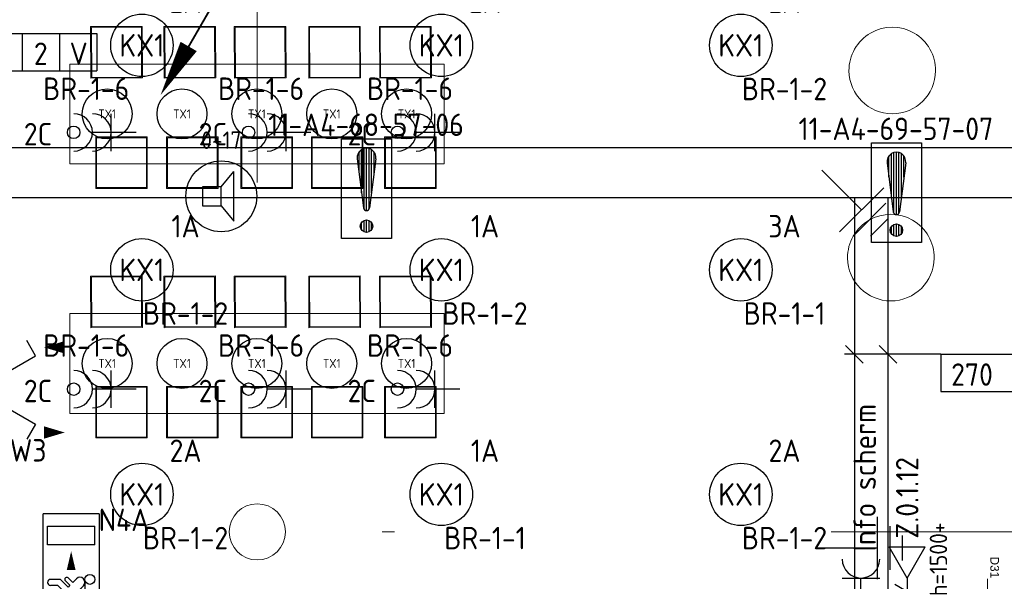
# Model space of a CAD drawing. Header units: millimetres. Extents: x -39149 to 267781, y -2340 to 58540.
# Tile 56 of 244: x 19707 to 27598, y 6503 to 11006. Entities that reach past the tile are written whole.
import ezdxf
from ezdxf.enums import TextEntityAlignment as Align

# ---------------------------------------------------------------- set-up
doc = ezdxf.new("R2010")
doc.units = ezdxf.units.MM
doc.header["$LTSCALE"] = 100
doc.header["$MEASUREMENT"] = 0
doc.linetypes.add('B0605', pattern=[141, 70, -35, 1, -35])
for name, color, linetype in [('00  Bestaande kolommen', 7, 'Continuous'), ('82 Interieur', 7, 'Continuous'), ('A Markers details', 7, 'Continuous'), ('A Stramien', 7, 'Continuous'), ('AL$1A---_ALGEMEEN--bestaand', 9, 'Continuous'), ('EL6121--', 3, 'Continuous'), ('EL6122--_L', 4, 'Continuous'), ('EL6131--_KG', 3, 'Continuous'), ('EL6221--_KRACHT_400', 3, 'Continuous'), ('EL6222--_KRACHT_230', 3, 'Continuous'), ('EL6223--', 3, 'Continuous'), ('EL6311--_LICHT_BINNEN', 3, 'Continuous'), ('EL6321--_NOODLICHT_DECEN', 3, 'Continuous'), ('EL6421--_GELUID', 3, 'Continuous'), ('EL6441--_DATACOM', 3, 'Continuous'), ('EL6511--_BRANDMELD', 3, 'Continuous'), ('EM6131--bestaand', 7, 'Continuous'), ('handhaven - AL$1A---_ALGEMEEN', 8, 'Continuous')]:
    doc.layers.add(name, color=color, linetype=linetype)
doc.styles.add('buro-012', font='isocp.shx', dxfattribs={"height": 120})
doc.styles.add('BURO-018', font='isocp.shx', dxfattribs={"height": 180})
doc.styles.add('GENERATED_STYLE_3', font='swiss.ttf', dxfattribs={"width": 0.96})
doc.styles.add('STABICAD-012', font='ISOCP.SHX', dxfattribs={"height": 1.2})
doc.styles.add('STABICAD-018', font='ISOCP.SHX', dxfattribs={"height": 1.8})

# ---------------------------------------------------------------- blocks, each defined once
blk = doc.blocks.new('Slab_198_7', base_point=(23108, 8650))
at = {"layer": '82 Interieur', "color": 8, "linetype": 'Continuous', "lineweight": 0}
blk.add_lwpolyline([(23108, 8650), (23108, 7850), (20108, 7850), (20108, 8650)], close=True, dxfattribs=at)
blk = doc.blocks.new('Slab_258_7', base_point=(23108, 10650))
at = {"layer": '82 Interieur', "color": 8, "linetype": 'Continuous', "lineweight": 0}
blk.add_lwpolyline([(23108, 10650), (23108, 9850), (20108, 9850), (20108, 10650)], close=True, dxfattribs=at)
blk = doc.blocks.new('Slab_269_7', base_point=(26342.2, 9095))
at = {"layer": '82 Interieur', "color": 8, "linetype": 'Continuous', "lineweight": 0}
blk.add_lwpolyline([(26342.2, 9095, -1.01), (27036.2, 9095, -0.99)], format="xyb", close=True, dxfattribs=at)
blk = doc.blocks.new('Slab_270_7', base_point=(26353.5, 10595.3))
at = {"layer": '82 Interieur', "color": 8, "linetype": 'Continuous', "lineweight": 0}
blk.add_lwpolyline([(26353.5, 10595.3, -1.01), (27047.5, 10595.3, -0.99)], format="xyb", close=True, dxfattribs=at)
blk = doc.blocks.new('Kruk 04 14')
at = {"layer": '82 Interieur', "color": 8, "linetype": 'Continuous', "lineweight": 0}
for p, q in [((206.7, 206.7), (-206.7, 206.7)), ((-206.7, 206.7), (-206.7, -206.7)), ((206.7, 206.7), (-206.7, 206.7)), ((-206.7, 206.7), (-206.7, -206.7)), ((200, 200), (-200, 200)), ((-200, 200), (-200, -200)), ((200, -200), (200, 200)), ((206.7, -206.7), (206.7, 206.7)), ((206.7, -206.7), (206.7, 206.7)), ((-206.7, -206.7), (206.7, -206.7)), ((-206.7, -206.7), (206.7, -206.7)), ((-200, -200), (200, -200))]:
    blk.add_line(p, q, dxfattribs=at)
blk = doc.blocks.new('Detail Drawing_20_7', base_point=(27629.3, 6642.6))
at = {"layer": 'A Markers details', "color": 8, "linetype": 'Continuous', "lineweight": 0}
blk.add_line((27463.8, 5966.5), (27463.8, 6523.6), dxfattribs=at)
at = {"layer": 'A Markers details', "color": 3, "lineweight": 0, "insert": (27485.1, 6701.2), "char_height": 70, "attachment_point": 7, "rotation": 270, "style": 'GENERATED_STYLE_3'}
blk.add_mtext('{D31}', dxfattribs=at)
blk = doc.blocks.new('Column_23_7', base_point=(21611.5, 6900))
at = {"layer": '00  Bestaande kolommen', "color": 8, "linetype": 'Continuous', "lineweight": 0}
blk.add_circle((21611.5, 6900), 225, dxfattribs=at)
blk = doc.blocks.new('Standard grid marker_8')
at = {"layer": 'A Stramien', "color": 8, "linetype": 'B0605', "lineweight": 0}
blk.add_line((4000, 0), (54000, 0), dxfattribs=at)
at = {"layer": 'A Stramien', "color": 4, "lineweight": 0, "style": 'GENERATED_STYLE_3'}
blk.add_attdef('AC_MARKERTEXT_1', text='', height=100, dxfattribs=at).set_placement((-158.9, -80), align=Align.BOTTOM_LEFT)
blk = doc.blocks.new('Standard grid marker_14')
at = {"layer": 'A Stramien', "color": 8, "linetype": 'B0605', "lineweight": 0}
blk.add_line((4000, 0), (46394.8, 0), dxfattribs=at)
at = {"layer": 'A Stramien', "color": 4, "lineweight": 0, "style": 'GENERATED_STYLE_3'}
blk.add_attdef('AC_MARKERTEXT_1', text='', height=100, rotation=90, dxfattribs=at).set_placement((-20, -48.4), align=Align.BOTTOM_LEFT)
blk = doc.blocks.new('1115B3A')
at = {"layer": 'handhaven - AL$1A---_ALGEMEEN', "color": 0, "linetype": 'Continuous'}
blk.add_circle((0, 0), 2.5, dxfattribs=at)
at = {"layer": 'handhaven - AL$1A---_ALGEMEEN', "color": 0, "linetype": 'Continuous', "style": 'BURO-018'}
for tag, p in [('CIRCUIT', (0, 5)), ('PANEL', (0, 5)), ('SUBCIRCUIT', (4.5, 5)), ('LIGHTFIXTURECODE', (0, 0)), ('SWITCHCODE', (4.5, -1))]:
    blk.add_attdef(tag, text='', height=1.8, dxfattribs=at).set_placement(p, align=Align.MIDDLE)
blk = doc.blocks.new('E00407')
at = {"color": 0}
blk.add_line((0, 1), (0, 4.5), dxfattribs=at)
at = {"color": 0, "linetype": 'Continuous'}
blk.add_line((-1.5, 3), (1.5, 3), dxfattribs=at)
blk.add_circle((0, 6), 0.5, dxfattribs=at)
at = {"color": 0}
for centre in [(0, 6), (0, 4.5)]:
    blk.add_arc(centre, 1.5, 180, 0, dxfattribs=at)
at = {"color": 0, "linetype": 'Continuous', "style": 'BURO-018'}
for tag, p in [('PANEL', (0, 11)), ('CIRCUIT', (0, 8)), ('SUBCIRCUIT', (4.5, 8)), ('SWITCHCODE', (3.5, 5))]:
    blk.add_attdef(tag, text='', height=1.8, dxfattribs=at).set_placement(p, align=Align.MIDDLE)
at = {"color": 0, "linetype": 'Continuous', "style": 'BURO-018', "flags": 1}
blk.add_attdef('ARTICLECODE', text='', height=1.8, dxfattribs=at).set_placement((0, 0), align=Align.MIDDLE)
blk = doc.blocks.new('1115C2G')
at = {"color": 0, "linetype": 'Continuous'}
for p, q in [((-4.5, 5.5), (4.5, 5.5)), ((-4.5, 1), (-4.5, 5.5)), ((-1.24, 4.309), (-1.24, 4.91)), ((-0.76, 4.11), (-0.76, 4.91)), ((2, 5.15), (3.5, 5.15)), ((2, 1.35), (2, 5.15)), ((3.5, 5.15), (3.5, 1.35)), ((4.5, 1), (4.5, 5.5)), ((-2.681, 4.35), (-3.52, 4.35)), ((-1.94, 3.609), (-2.681, 4.35)), ((-1.24, 4.309), (-1.94, 3.609)), ((-1.374, 3.496), (-0.76, 4.11)), ((-2.88, 3.87), (-3.52, 3.87)), ((-1.271, 2.261), (-2.88, 3.87)), ((-1.233, 3.354), (-1.374, 3.496)), ((-0.872, 3.715), (-1.233, 3.354)), ((-0.646, 3.489), (-1.007, 3.128)), ((-1.94, 2.93), (-2.04, 2.83)), ((-2.04, 2.83), (-2.04, 2.344)), ((-1.714, 2.704), (-1.72, 2.697)), ((-1.72, 2.697), (-1.72, 2.464)), ((-1.474, 2.464), (-1.72, 2.464)), ((-0.705, 2.827), (-1.007, 3.128)), ((-0.988, 2.144), (-1.84, 2.144)), ((4.5, 1), (-4.5, 1)), ((2, 1.35), (3.5, 1.35))]:
    blk.add_line(p, q, dxfattribs=at)
blk.add_lwpolyline([(1.5, 3.25, 0, 0.7, 0), (0, 3.25, 0.7, 0.7, 0)], format="xyseb", dxfattribs=at)
blk.add_circle((-0.76, 1.75), 0.4, dxfattribs=at)
for centre, radius, start, end in [((-1, 4.91), 0.24, 0, 180), ((-3.52, 4.11), 0.24, 90, 270), ((-0.759, 3.602), 0.16, 315, 135), ((-0.988, 2.544), 0.4, 225, 45), ((-1.84, 2.344), 0.2, 180, 270)]:
    blk.add_arc(centre, radius, start, end, dxfattribs=at)
at = {"color": 0, "linetype": 'Continuous', "style": 'BURO-018'}
for tag, p in [('PANEL', (0, 15.167)), ('CIRCUIT', (0, 12.167)), ('SUBCIRCUIT', (4.5, 12.167)), ('LIGHTFIXTURECODE', (0, 8))]:
    blk.add_attdef(tag, text='', height=1.8, dxfattribs=at).set_placement(p, align=Align.MIDDLE)
blk = doc.blocks.new('armatuurWX')
at = {"layer": 'EL6311--_LICHT_BINNEN', "linetype": 'Continuous'}
blk.add_circle((4665, -2615), 500, dxfattribs=at)
at = {"layer": 'EL6311--_LICHT_BINNEN', "linetype": 'Continuous', "style": 'BURO-018'}
for tag, p in [('E_GROEP', (4665, -2115)), ('E_GKAST', (4665, -2115)), ('E_SGROEP', (5115, -2115)), ('E_ARMCODE', (4665, -2615)), ('E_SLET', (5115, -2715))]:
    blk.add_attdef(tag, text='', height=180, dxfattribs=at).set_placement(p, align=Align.MIDDLE)
blk = doc.blocks.new('16002EB')
at = {"layer": 'EM6131--bestaand'}
for p, q in [((0, 0), (0, -300)), ((0, 0), (1200, 0)), ((600, 0), (600, -300)), ((900, 0), (900, -300)), ((1200, 0), (1200, -300)), ((0, -300), (1200, -300))]:
    blk.add_line(p, q, dxfattribs=at)
at = {"color": 0, "linetype": 'Continuous', "style": 'BURO-018'}
for tag, p in [('E_TEXT1', (250, -163)), ('E_TEXT9', (750, -163)), ('E_TEXT10', (1250, -163))]:
    blk.add_attdef(tag, text='', height=180, dxfattribs=at).set_placement(p, align=Align.MIDDLE)
blk = doc.blocks.new('E00497')
at = {"color": 0}
for p, q in [((0, 0.75), (1, 2)), ((1, -2), (1, 2)), ((0, 0.75), (-1.5, 0.75)), ((0, -0.75), (0, 0.75)), ((-1.5, -0.75), (0, -0.75)), ((0, -0.75), (1, -2))]:
    blk.add_line(p, q, dxfattribs=at)
blk.add_line((-1.5, 0.75), (-1.5, -0.75))
blk.add_circle((0, 0), 2.841, dxfattribs=at)
at = {"color": 0, "linetype": 'Continuous', "style": 'BURO-018'}
blk.add_attdef('TEXT1', text='', height=1.8, dxfattribs=at).set_placement((0, 4.5), align=Align.MIDDLE)
at = {"color": 0, "linetype": 'Continuous', "style": 'BURO-018', "flags": 1}
blk.add_attdef('ARTICLECODE', text='', height=1.8, dxfattribs=at).set_placement((0, 0), align=Align.MIDDLE)
blk = doc.blocks.new('021501')
at = {"layer": 'AL$1A---_ALGEMEEN--bestaand', "color": 0, "linetype": 'Continuous'}
for p, q in [((0, -4.5), (0, 0)), ((-2.5, -4.5), (2.5, -4.5)), ((-1.75, -5.5), (1.75, -5.5)), ((-1, -6.5), (1, -6.5))]:
    blk.add_line(p, q, dxfattribs=at)
at = {"layer": 'AL$1A---_ALGEMEEN--bestaand', "color": 0, "linetype": 'Continuous', "style": 'BURO-018', "flags": 1}
blk.add_attdef('ARTICLECODE', text='', height=1.8, dxfattribs=at).set_placement((0, 0), align=Align.MIDDLE)
blk = doc.blocks.new('E00152')
at = {"color": 0, "linetype": 'Continuous'}
for p, q in [((-1.443, 7), (1.443, 7)), ((0, 4.5), (-1.443, 7)), ((0, 4.5), (1.443, 7)), ((-1, 4), (1, 2.845)), ((0, 4.5), (0, 1))]:
    blk.add_line(p, q, dxfattribs=at)
at = {"color": 7, "style": 'BURO-018'}
for tag, p in [('COMMENT1', (0, 12)), ('DATACOM1', (0, 9))]:
    blk.add_attdef(tag, text='', height=1.8, dxfattribs=at).set_placement(p, align=Align.MIDDLE)
at = {"color": 0, "style": 'BURO-018'}
blk.add_attdef('TEXT1', text='', height=1.8, dxfattribs=at).set_placement((2.5, 6), align=Align.MIDDLE)
at = {"color": 0, "linetype": 'Continuous', "style": 'BURO-018', "flags": 1}
blk.add_attdef('ARTICLECODE', text='', height=1.8, dxfattribs=at).set_placement((0, 0), align=Align.MIDDLE)
blk = doc.blocks.new('111304')
at = {"color": 0, "linetype": 'Continuous'}
for p, q in [((-1.5, 4.5), (1.5, 4.5)), ((0, 1), (0, 4.5))]:
    blk.add_line(p, q, dxfattribs=at)
blk.add_arc((0, 6), 1.5, 180, 0, dxfattribs=at)
at = {"color": 0, "linetype": 'Continuous', "style": 'BURO-018'}
for tag, p in [('PANEL', (0, 11.5)), ('CIRCUIT', (0, 8.5)), ('SUBCIRCUIT', (4.5, 8.5))]:
    blk.add_attdef(tag, text='', height=1.8, dxfattribs=at).set_placement(p, align=Align.MIDDLE)
at = {"color": 0, "linetype": 'Continuous', "style": 'BURO-018', "flags": 1}
for tag, p in [('POWERCODE', (13, 8.5)), ('ARTICLECODE', (0, 0))]:
    blk.add_attdef(tag, text='', height=1.8, dxfattribs=at).set_placement(p, align=Align.MIDDLE)
blk = doc.blocks.new('1114A6')
at = {"color": 0, "linetype": 'Continuous'}
for p, q in [((-5.25, 0.75), (-4.514, 3.325)), ((-3.986, 3.325), (-3.25, 0.75)), ((-3.679, 2.25), (-2.75, 2.25)), ((-2.25, 2.25), (-1.25, 2.25)), ((-5.25, 0.75), (-3.25, 0.75))]:
    blk.add_line(p, q, dxfattribs=at)
blk.add_circle((-4.25, 3.75), 0.5, dxfattribs=at)
blk = doc.blocks.new('*U2056')
at = {"color": 0, "linetype": 'Continuous'}
for p, q in [((-2.742, 7), (-3.955, 6.3)), ((-0.625, 3.333), (-2.742, 7)), ((0.625, 3.333), (2.742, 7)), ((2.742, 7), (3.955, 6.3))]:
    blk.add_line(p, q, dxfattribs=at)
for points in [[(-3.416, 7.667, 0, 1, 0), (-3.416, 9.333, 1, 1, 0)], [(3.416, 9.333, 0, 1, 0), (3.416, 7.667, 1, 1, 0)]]:
    blk.add_lwpolyline(points, format="xyseb", dxfattribs=at)
blk.add_circle((0, 2.25), 1.25, dxfattribs=at)
at = {"color": 0, "linetype": 'ByBlock'}
blk.add_blockref('1114A6', (0, 0), dxfattribs=at)
at = {"color": 0, "linetype": 'Continuous', "style": 'STABICAD-018'}
blk.add_attdef('ARTICLECODE', text='', height=1.8, dxfattribs=at).set_placement((0, 0), align=Align.MIDDLE)
blk = doc.blocks.new('P6122003')
at = {"linetype": 'Continuous'}
for points in [[(7.5, 12.99, 0, 1.5, 0), (5.25, 9.093, 1.5, 1.5, 0)], [(-7.5, -12.99, 0, 1.5, 0), (-5.25, -9.093, 1.5, 1.5, 0)]]:
    blk.add_lwpolyline(points, format="xyseb", dxfattribs=at)
at = {"linetype": 'Continuous', "const_width": 0.15}
for points in [[(0, 0), (6.794, 11.768)], [(-6.794, -11.768), (0, 0)]]:
    blk.add_lwpolyline(points, dxfattribs=at)
at = {"const_width": 0.75}
blk.add_lwpolyline([(-0.375, 0, 1), (0.375, 0, 1)], format="xyb", close=True, dxfattribs=at)
blk = doc.blocks.new('*X1918')
at = {"layer": 'AL$1A---_ALGEMEEN--bestaand', "color": 0, "linetype": 'Continuous'}
for p, q in [((159.6, 198.675), (159.6, 202.134)), ((159.8, 197.35), (159.8, 202.223)), ((160, 197.25), (160, 202.25)), ((160.2, 197.35), (160.2, 202.223)), ((160.4, 198.675), (160.4, 202.134)), ((159.4, 200.262), (159.4, 201.95)), ((160.6, 200.262), (160.6, 201.95)), ((160, 195.5), (160, 196.5)), ((159.6, 195.7), (159.6, 196.3)), ((159.8, 195.542), (159.8, 196.458)), ((160.2, 195.542), (160.2, 196.458)), ((160.4, 195.7), (160.4, 196.3))]:
    blk.add_line(p, q, dxfattribs=at)
blk = doc.blocks.new('1116A7')
at = {"layer": 'AL$1A---_ALGEMEEN--bestaand', "color": 0, "linetype": 'Continuous'}
for p, q in [((-2, -4), (-2, 4)), ((-2, 4), (2, 4)), ((2, 4), (2, -4)), ((-0.744, 2.406), (-0.248, -1.531)), ((0.744, 2.406), (0.248, -1.531)), ((2, -4), (-2, -4))]:
    blk.add_line(p, q, dxfattribs=at)
blk.add_circle((0, -3), 0.5, dxfattribs=at)
for centre, radius, start, end in [((0, 2.5), 0.75, 352.81924, 187.18076), ((0, -1.5), 0.25, 187.18076, 352.81924)]:
    blk.add_arc(centre, radius, start, end, dxfattribs=at)
blk.add_blockref('*X1918', (-160, -199), dxfattribs=at)
at = {"layer": 'AL$1A---_ALGEMEEN--bestaand', "color": 0, "linetype": 'Continuous', "style": 'BURO-018'}
blk.add_attdef('TEXT1', text='', height=1.8, dxfattribs=at).set_placement((0, 6.5), align=Align.MIDDLE)
at = {"layer": 'AL$1A---_ALGEMEEN--bestaand', "color": 0, "linetype": 'Continuous', "style": 'BURO-018', "flags": 1}
blk.add_attdef('ARTICLECODE', (0, 0), '', height=1.8, dxfattribs=at)
at = {"layer": 'EL6221--_KRACHT_400', "color": 1, "style": 'STABICAD-012'}
blk.add_attdef('FIREPROTECTION_PANEL', text='', height=1.8, dxfattribs=at).set_placement((716.247, 450.773), align=Align.MIDDLE)
at = {"layer": 'EL6222--_KRACHT_230', "color": 1, "style": 'STABICAD-018'}
for tag in ['FIREPROTECTION_HARDWARENUMBER', 'FIREPROTECTION_ZONE']:
    blk.add_attdef(tag, (0, 0), '', height=1.8, dxfattribs=at)
at = {"layer": 'EL6311--_LICHT_BINNEN', "color": 1, "style": 'STABICAD-018'}
blk.add_attdef('CODING2', (0, 0), '', height=1.8, dxfattribs=at)
at = {"layer": 'EL6441--_DATACOM', "color": 1, "style": 'STABICAD-018'}
blk.add_attdef('CODING1', (0, 0), '', height=1.8, dxfattribs=at)

msp = doc.modelspace()

# ---------------------------------------------------------------- linework, layer by layer
at = {"layer": 'EL6131--_KG', "linetype": 'Continuous'}
for p, q in [((17736.5, 9980.4), (29776.5, 9980.4)), ((17736.5, 9580.4), (29776.5, 9580.4))]:
    msp.add_line(p, q, dxfattribs=at)
at = {"layer": 'EL6131--_KG'}
for p, q in [((26396.5, 9580.4), (26396.5, 89.3)), ((26666.5, 89.3), (26666.5, 9580.4))]:
    msp.add_line(p, q, dxfattribs=at)
at = {"layer": 'EM6131--bestaand'}
for p, q in [((26325.8, 8394.5), (26467.2, 8253.1)), ((26595.8, 8394.5), (26737.2, 8253.1)), ((27089.4, 8323.8), (26318.6, 8323.8))]:
    msp.add_line(p, q, dxfattribs=at)

# ---------------------------------------------------------------- block references
at = {"layer": '00  Bestaande kolommen', "color": 3, "lineweight": 0}
msp.add_blockref('Column_23_7', (21611.5, 6900), dxfattribs=at)
at = {"layer": '82 Interieur', "color": 30, "linetype": 'Continuous', "lineweight": 0, "xscale": -0.9999999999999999, "zscale": 1000, "rotation": 0.356649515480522}
for p in [(20483.4, 10744.4), (21070.8, 10744.4), (21634.7, 10744.4), (22231.2, 10744.4), (22798.7, 10744.4), (20483.4, 8744.4), (21070.8, 8744.4), (21634.7, 8744.4), (22231.2, 8744.4), (22798.7, 8744.4)]:
    msp.add_blockref('Kruk 04 14', p, dxfattribs=at)
at = {"layer": '82 Interieur', "color": 30, "linetype": 'Continuous', "lineweight": 0}
for name, p in [('Slab_270_7', (26353.5, 10595.3)), ('Slab_258_7', (23108, 10650)), ('Slab_269_7', (26342.2, 9095)), ('Slab_198_7', (23108, 8650))]:
    msp.add_blockref(name, p, dxfattribs=at)
at = {"layer": '82 Interieur', "color": 30, "linetype": 'Continuous', "lineweight": 0, "xscale": -1, "zscale": 1000}
for p in [(20523.5, 9859.2), (21091, 9859.2), (21687.5, 9859.2), (22251.4, 9859.2), (22838.8, 9859.2), (20523.5, 7859.2), (21091, 7859.2), (21687.5, 7859.2), (22251.4, 7859.2), (22838.8, 7859.2)]:
    msp.add_blockref('Kruk 04 14', p, dxfattribs=at)
at = {"layer": 'A Markers details', "color": 9, "lineweight": 0}
msp.add_blockref('Detail Drawing_20_7', (27629.3, 6642.6), dxfattribs=at)
at = {"layer": 'A Stramien', "color": 1, "linetype": 'Continuous', "lineweight": 0, "zscale": 1000, "rotation": 270}
msp.add_blockref('Standard grid marker_14', (21611.5, 48900), dxfattribs=at)
at = {"layer": 'A Stramien', "color": 1, "linetype": 'Continuous', "lineweight": 0, "zscale": 1000}
msp.add_blockref('Standard grid marker_8', (-5988.5, 6900), dxfattribs=at)
at = {"layer": 'EL6121--', "linetype": 'Continuous'}
for p, xscale, yscale, zscale, rotation in [((26136.5, 9799.9), 99.99999999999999, 99.99999999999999, 99.99999999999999, 45.00000000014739), ((26132.6, 6769.8), 100, 100, 100, 90)]:
    msp.add_blockref('021501', p, dxfattribs=dict(at, xscale=xscale, yscale=yscale, zscale=zscale, rotation=rotation))
at = {"layer": 'EL6122--_L', "xscale": 100, "yscale": 100, "zscale": 100}
msp.add_blockref('P6122003', (21586.5, 11700.3), dxfattribs=at)
at = {"layer": 'EL6222--_KRACHT_230', "linetype": 'Continuous'}
ref = msp.add_blockref('111304', (26449.6, 6079.7), dxfattribs=dict(at, xscale=100, yscale=100, zscale=100))
ref.add_attrib('SUBCIRCUIT', 'Info scherm', dxfattribs={"layer": '0', "color": 1, "linetype": 'ByBlock', "height": 180, "rotation": 90, "style": 'BURO-018'}).set_placement((26478.8, 7333.8), align=Align.MIDDLE)
at = {"layer": 'EL6223--', "linetype": 'Continuous'}
ref = msp.add_blockref('*U2056', (19134.4, 8037.9), dxfattribs=dict(at, xscale=100, yscale=100, rotation=270))
ref.add_attrib('ARTICLECODE', 'ZW3', dxfattribs={"layer": '0', "color": 1, "linetype": 'ByBlock', "height": 180, "style": 'STABICAD-018'}).set_placement((19711.1, 7553.5), align=Align.MIDDLE)
at = {"layer": 'EL6311--_LICHT_BINNEN', "linetype": 'Continuous'}
ref = msp.add_blockref('1115B3A', (20686.5, 10800.3), dxfattribs=dict(at, xscale=100, yscale=100, zscale=100))
ref.add_attrib('CIRCUIT', '2A', dxfattribs={"layer": '0', "color": 3, "linetype": 'ByBlock', "height": 180, "style": 'BURO-018'}).set_placement((21036.5, 11150.3), align=Align.MIDDLE)
ref.add_attrib('LIGHTFIXTURECODE', 'KX1', dxfattribs={"layer": '0', "color": 3, "linetype": 'ByBlock', "height": 180, "style": 'BURO-018'}).set_placement((20686.5, 10800.3), align=Align.MIDDLE)
ref.add_attrib('SWITCHCODE', 'BR-1-2', dxfattribs={"layer": '0', "color": 3, "linetype": 'ByBlock', "height": 180, "style": 'BURO-018'}).set_placement((21266.5, 11383.5), align=Align.MIDDLE)
ref = msp.add_blockref('1115B3A', (23086.5, 10800.3), dxfattribs=dict(at, xscale=100, yscale=100, zscale=100))
ref.add_attrib('CIRCUIT', '2A', dxfattribs={"layer": '0', "color": 3, "linetype": 'ByBlock', "height": 180, "style": 'BURO-018'}).set_placement((23436.5, 11150.3), align=Align.MIDDLE)
ref.add_attrib('LIGHTFIXTURECODE', 'KX1', dxfattribs={"layer": '0', "color": 3, "linetype": 'ByBlock', "height": 180, "style": 'BURO-018'}).set_placement((23086.5, 10800.3), align=Align.MIDDLE)
ref.add_attrib('SWITCHCODE', 'BR-1-1', dxfattribs={"layer": '0', "color": 3, "linetype": 'ByBlock', "height": 180, "style": 'BURO-018'}).set_placement((23436.5, 11186.6), align=Align.MIDDLE)
ref = msp.add_blockref('1115B3A', (25486.5, 10800.3), dxfattribs=dict(at, xscale=100, yscale=100, zscale=100))
ref.add_attrib('CIRCUIT', '2A', dxfattribs={"layer": '0', "color": 3, "linetype": 'ByBlock', "height": 180, "style": 'BURO-018'}).set_placement((25836.5, 11150.3), align=Align.MIDDLE)
ref.add_attrib('LIGHTFIXTURECODE', 'KX1', dxfattribs={"layer": '0', "color": 3, "linetype": 'ByBlock', "height": 180, "style": 'BURO-018'}).set_placement((25486.5, 10800.3), align=Align.MIDDLE)
ref.add_attrib('SWITCHCODE', 'BR-1-2', dxfattribs={"layer": '0', "color": 3, "linetype": 'ByBlock', "height": 180, "style": 'BURO-018'}).set_placement((25836.5, 10450.3), align=Align.MIDDLE)
ref = msp.add_blockref('E00407', (20740.2, 10102.3), dxfattribs=dict(at, xscale=100, yscale=100, zscale=100, rotation=90))
ref.add_attrib('CIRCUIT', '2C', dxfattribs={"layer": '0', "linetype": 'ByBlock', "height": 180, "style": 'BURO-018'}).set_placement((19853.6, 10088.4), align=Align.MIDDLE)
ref.add_attrib('SWITCHCODE', 'BR-1-6', dxfattribs={"layer": '0', "linetype": 'ByBlock', "height": 180, "style": 'BURO-018'}).set_placement((20240.2, 10452.3), align=Align.MIDDLE)
ref = msp.add_blockref('E00407', (22141.6, 10102.3), dxfattribs=dict(at, xscale=100, yscale=100, zscale=100, rotation=90))
ref.add_attrib('CIRCUIT', '2C', dxfattribs={"layer": '0', "linetype": 'ByBlock', "height": 180, "style": 'BURO-018'}).set_placement((21254.9, 10088.4), align=Align.MIDDLE)
ref.add_attrib('SWITCHCODE', 'BR-1-6', dxfattribs={"layer": '0', "linetype": 'ByBlock', "height": 180, "style": 'BURO-018'}).set_placement((21641.6, 10452.3), align=Align.MIDDLE)
ref = msp.add_blockref('E00407', (23335.3, 10102.3), dxfattribs=dict(at, xscale=100, yscale=100, zscale=100, rotation=90))
ref.add_attrib('CIRCUIT', '2C', dxfattribs={"layer": '0', "linetype": 'ByBlock', "height": 180, "style": 'BURO-018'}).set_placement((22448.6, 10088.4), align=Align.MIDDLE)
ref.add_attrib('SWITCHCODE', 'BR-1-6', dxfattribs={"layer": '0', "linetype": 'ByBlock', "height": 180, "style": 'BURO-018'}).set_placement((22835.3, 10452.3), align=Align.MIDDLE)
at = {"layer": 'EL6311--_LICHT_BINNEN', "xscale": 0.4, "yscale": 0.4, "zscale": 0.4}
for p in [(18542, 11296.3), (19142, 11296.3), (19742, 11296.3), (20342, 11296.3), (20942, 11296.3), (18542, 9296.3), (19142, 9296.3), (19742, 9296.3), (20342, 9296.3), (20942, 9296.3)]:
    msp.add_blockref('armatuurWX', p, dxfattribs=at).add_auto_attribs({'E_ARMCODE': 'TX1'})
at = {"layer": 'EL6311--_LICHT_BINNEN', "linetype": 'Continuous'}
ref = msp.add_blockref('1115B3A', (20686.5, 9000.3), dxfattribs=dict(at, xscale=100, yscale=100, zscale=100))
ref.add_attrib('CIRCUIT', '1A', dxfattribs={"layer": '0', "color": 3, "linetype": 'ByBlock', "height": 180, "style": 'BURO-018'}).set_placement((21036.5, 9350.3), align=Align.MIDDLE)
ref.add_attrib('LIGHTFIXTURECODE', 'KX1', dxfattribs={"layer": '0', "color": 3, "linetype": 'ByBlock', "height": 180, "style": 'BURO-018'}).set_placement((20686.5, 9000.3), align=Align.MIDDLE)
ref.add_attrib('SWITCHCODE', 'BR-1-2', dxfattribs={"layer": '0', "color": 3, "linetype": 'ByBlock', "height": 180, "style": 'BURO-018'}).set_placement((21036.5, 8650.3), align=Align.MIDDLE)
ref = msp.add_blockref('1115B3A', (23086.5, 9000.3), dxfattribs=dict(at, xscale=100, yscale=100, zscale=100))
ref.add_attrib('CIRCUIT', '1A', dxfattribs={"layer": '0', "color": 3, "linetype": 'ByBlock', "height": 180, "style": 'BURO-018'}).set_placement((23436.5, 9350.3), align=Align.MIDDLE)
ref.add_attrib('LIGHTFIXTURECODE', 'KX1', dxfattribs={"layer": '0', "color": 3, "linetype": 'ByBlock', "height": 180, "style": 'BURO-018'}).set_placement((23086.5, 9000.3), align=Align.MIDDLE)
ref.add_attrib('SWITCHCODE', 'BR-1-2', dxfattribs={"layer": '0', "color": 3, "linetype": 'ByBlock', "height": 180, "style": 'BURO-018'}).set_placement((23436.5, 8650.3), align=Align.MIDDLE)
ref = msp.add_blockref('1115B3A', (25486.5, 9000.3), dxfattribs=dict(at, xscale=100, yscale=100, zscale=100))
ref.add_attrib('CIRCUIT', '3A', dxfattribs={"layer": '0', "color": 3, "linetype": 'ByBlock', "height": 180, "style": 'BURO-018'}).set_placement((25836.5, 9350.3), align=Align.MIDDLE)
ref.add_attrib('LIGHTFIXTURECODE', 'KX1', dxfattribs={"layer": '0', "color": 3, "linetype": 'ByBlock', "height": 180, "style": 'BURO-018'}).set_placement((25486.5, 9000.3), align=Align.MIDDLE)
ref.add_attrib('SWITCHCODE', 'BR-1-1', dxfattribs={"layer": '0', "color": 3, "linetype": 'ByBlock', "height": 180, "style": 'BURO-018'}).set_placement((25836.5, 8650.3), align=Align.MIDDLE)
ref = msp.add_blockref('E00407', (20740.2, 8043.5), dxfattribs=dict(at, xscale=100, yscale=100, zscale=100, rotation=90))
ref.add_attrib('CIRCUIT', '2C', dxfattribs={"layer": '0', "linetype": 'ByBlock', "height": 180, "style": 'BURO-018'}).set_placement((19853.6, 8029.6), align=Align.MIDDLE)
ref.add_attrib('SWITCHCODE', 'BR-1-6', dxfattribs={"layer": '0', "linetype": 'ByBlock', "height": 180, "style": 'BURO-018'}).set_placement((20240.2, 8393.5), align=Align.MIDDLE)
ref = msp.add_blockref('E00407', (22141.6, 8043.5), dxfattribs=dict(at, xscale=100, yscale=100, zscale=100, rotation=90))
ref.add_attrib('CIRCUIT', '2C', dxfattribs={"layer": '0', "linetype": 'ByBlock', "height": 180, "style": 'BURO-018'}).set_placement((21254.9, 8029.6), align=Align.MIDDLE)
ref.add_attrib('SWITCHCODE', 'BR-1-6', dxfattribs={"layer": '0', "linetype": 'ByBlock', "height": 180, "style": 'BURO-018'}).set_placement((21641.6, 8393.5), align=Align.MIDDLE)
ref = msp.add_blockref('E00407', (23335.3, 8043.5), dxfattribs=dict(at, xscale=100, yscale=100, zscale=100, rotation=90))
ref.add_attrib('CIRCUIT', '2C', dxfattribs={"layer": '0', "linetype": 'ByBlock', "height": 180, "style": 'BURO-018'}).set_placement((22448.6, 8029.6), align=Align.MIDDLE)
ref.add_attrib('SWITCHCODE', 'BR-1-6', dxfattribs={"layer": '0', "linetype": 'ByBlock', "height": 180, "style": 'BURO-018'}).set_placement((22835.3, 8393.5), align=Align.MIDDLE)
ref = msp.add_blockref('1115B3A', (20686.5, 7200.3), dxfattribs=dict(at, xscale=100, yscale=100, zscale=100))
ref.add_attrib('CIRCUIT', '2A', dxfattribs={"layer": '0', "color": 3, "linetype": 'ByBlock', "height": 180, "style": 'BURO-018'}).set_placement((21036.5, 7550.3), align=Align.MIDDLE)
ref.add_attrib('LIGHTFIXTURECODE', 'KX1', dxfattribs={"layer": '0', "color": 3, "linetype": 'ByBlock', "height": 180, "style": 'BURO-018'}).set_placement((20686.5, 7200.3), align=Align.MIDDLE)
ref.add_attrib('SWITCHCODE', 'BR-1-2', dxfattribs={"layer": '0', "color": 3, "linetype": 'ByBlock', "height": 180, "style": 'BURO-018'}).set_placement((21036.5, 6850.3), align=Align.MIDDLE)
ref = msp.add_blockref('1115B3A', (23086.5, 7200.3), dxfattribs=dict(at, xscale=100, yscale=100, zscale=100))
ref.add_attrib('CIRCUIT', '1A', dxfattribs={"layer": '0', "color": 3, "linetype": 'ByBlock', "height": 180, "style": 'BURO-018'}).set_placement((23436.5, 7550.3), align=Align.MIDDLE)
ref.add_attrib('LIGHTFIXTURECODE', 'KX1', dxfattribs={"layer": '0', "color": 3, "linetype": 'ByBlock', "height": 180, "style": 'BURO-018'}).set_placement((23086.5, 7200.3), align=Align.MIDDLE)
ref.add_attrib('SWITCHCODE', 'BR-1-1', dxfattribs={"layer": '0', "color": 3, "linetype": 'ByBlock', "height": 180, "style": 'BURO-018'}).set_placement((23436.5, 6850.3), align=Align.MIDDLE)
ref = msp.add_blockref('1115B3A', (25486.5, 7200.3), dxfattribs=dict(at, xscale=100, yscale=100, zscale=100))
ref.add_attrib('CIRCUIT', '2A', dxfattribs={"layer": '0', "color": 3, "linetype": 'ByBlock', "height": 180, "style": 'BURO-018'}).set_placement((25836.5, 7550.3), align=Align.MIDDLE)
ref.add_attrib('LIGHTFIXTURECODE', 'KX1', dxfattribs={"layer": '0', "color": 3, "linetype": 'ByBlock', "height": 180, "style": 'BURO-018'}).set_placement((25486.5, 7200.3), align=Align.MIDDLE)
ref.add_attrib('SWITCHCODE', 'BR-1-2', dxfattribs={"layer": '0', "color": 3, "linetype": 'ByBlock', "height": 180, "style": 'BURO-018'}).set_placement((25836.5, 6850.3), align=Align.MIDDLE)
at = {"layer": 'EL6321--_NOODLICHT_DECEN', "linetype": 'Continuous'}
ref = msp.add_blockref('1115C2G', (20444.8, 6594.9), dxfattribs=dict(at, xscale=100, yscale=100, zscale=100, rotation=90))
ref.add_attrib('CIRCUIT', 'N4A', dxfattribs={"layer": '0', "color": 1, "linetype": 'ByBlock', "height": 180, "style": 'BURO-018'}).set_placement((20543.2, 6995.8), align=Align.MIDDLE)
at = {"layer": 'EL6421--_GELUID', "linetype": 'Continuous'}
ref = msp.add_blockref('E00497', (21322.9, 9589.8), dxfattribs=dict(at, xscale=100, yscale=100, zscale=100))
ref.add_attrib('TEXT1', '0-17', dxfattribs={"layer": '0', "color": 1, "linetype": 'ByBlock', "height": 140, "style": 'buro-012'}).set_placement((21322.9, 10039.8), align=Align.MIDDLE)
at = {"layer": 'EL6441--_DATACOM', "linetype": 'Continuous'}
ref = msp.add_blockref('E00152', (26819.9, 6079.7), dxfattribs=dict(at, xscale=100, yscale=100, zscale=100))
ref.add_attrib('DATACOM1', 'Z.0.1.12', dxfattribs={"layer": '0', "color": 1, "linetype": 'ByBlock', "height": 180, "rotation": 90, "style": 'BURO-018'}).set_placement((26819.9, 7172.3), align=Align.MIDDLE)
ref.add_attrib('TEXT1', 'h=1500+', dxfattribs={"layer": '0', "color": 1, "linetype": 'ByBlock', "height": 140, "rotation": 90, "style": 'buro-012'}).set_placement((27069.9, 6679.7), align=Align.MIDDLE)
at = {"layer": 'EL6511--_BRANDMELD', "linetype": 'Continuous'}
ref = msp.add_blockref('1116A7', (22487, 9650.7), dxfattribs=dict(at, xscale=100, yscale=100))
ref.add_attrib('CODING1', '11-A4-68-57-06', dxfattribs={"layer": '0', "color": 1, "linetype": 'ByBlock', "height": 180, "style": 'STABICAD-018'}).set_placement((22482.8, 10163.5), align=Align.MIDDLE)
ref = msp.add_blockref('1116A7', (26733.5, 9618.4), dxfattribs=dict(at, xscale=100, yscale=100))
ref.add_attrib('CODING1', '11-A4-69-57-07', dxfattribs={"layer": '0', "color": 1, "linetype": 'ByBlock', "height": 180, "style": 'STABICAD-018'}).set_placement((26729.2, 10131.2), align=Align.MIDDLE)
at = {"layer": 'EM6131--bestaand'}
ref = msp.add_blockref('16002EB', (19126.3, 10895.7), dxfattribs=at)
ref.add_attrib('E_TEXT1', '400', dxfattribs={"layer": '0', "color": 0, "linetype": 'Continuous', "height": 180, "style": 'BURO-018'}).set_placement((19376.3, 10732.7), align=Align.MIDDLE)
ref.add_attrib('E_TEXT9', '2', dxfattribs={"layer": '0', "color": 0, "linetype": 'Continuous', "height": 180, "style": 'BURO-018'}).set_placement((19876.3, 10732.7), align=Align.MIDDLE)
ref.add_attrib('E_TEXT10', 'V', dxfattribs={"layer": '0', "color": 0, "linetype": 'Continuous', "height": 180, "style": 'BURO-018'}).set_placement((20180.3, 10732.7), align=Align.MIDDLE)
ref = msp.add_blockref('16002EB', (27089.4, 8323.8), dxfattribs=at)
ref.add_attrib('E_TEXT1', '270', dxfattribs={"layer": '0', "color": 0, "linetype": 'Continuous', "height": 180, "style": 'BURO-018'}).set_placement((27339.4, 8160.8), align=Align.MIDDLE)
ref.add_attrib('E_TEXT9', '2', dxfattribs={"layer": '0', "color": 0, "linetype": 'Continuous', "height": 180, "style": 'BURO-018'}).set_placement((27839.4, 8160.8), align=Align.MIDDLE)
ref.add_attrib('E_TEXT10', 'V', dxfattribs={"layer": '0', "color": 0, "linetype": 'Continuous', "height": 180, "style": 'BURO-018'}).set_placement((28143.4, 8160.8), align=Align.MIDDLE)

doc.saveas('drawing.dxf')
